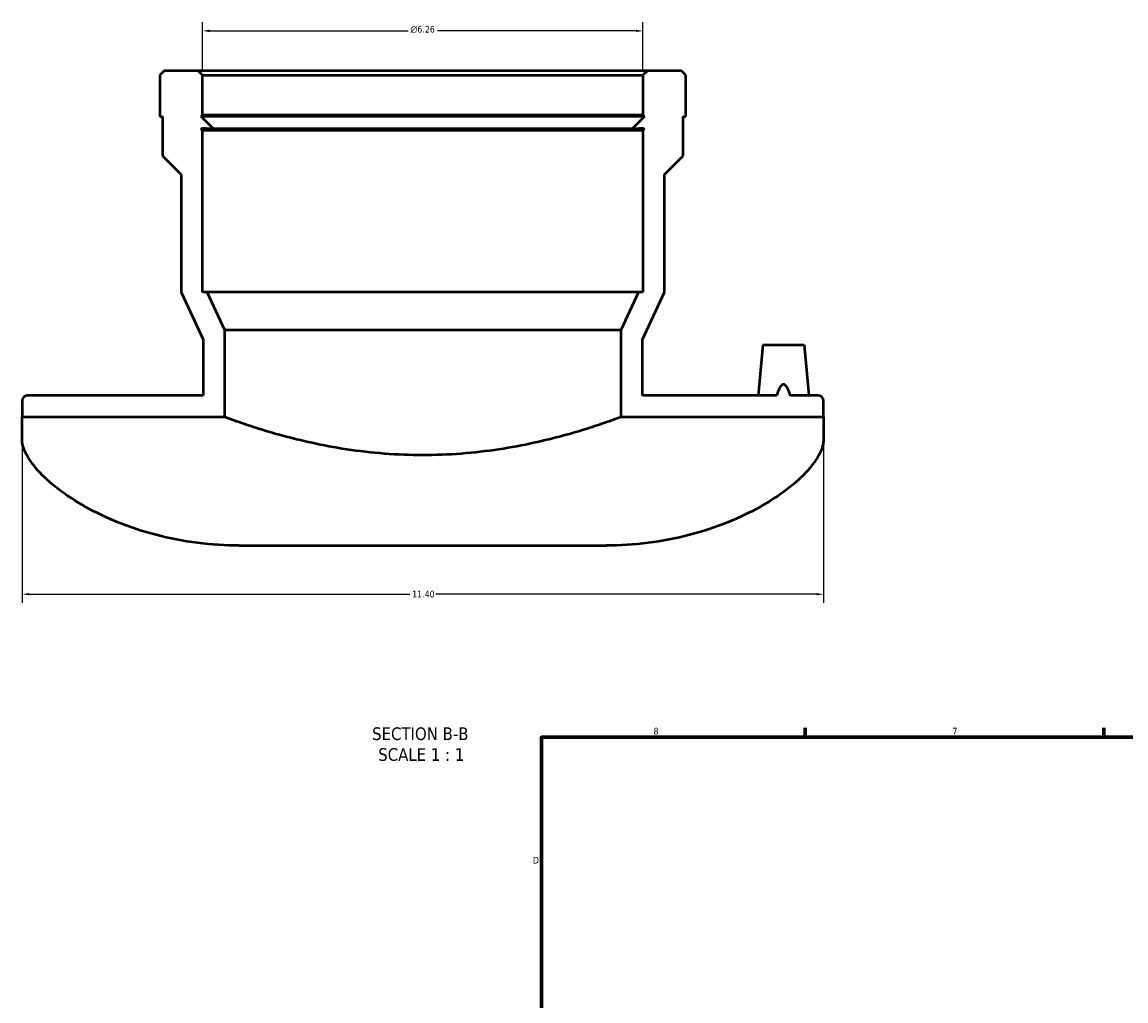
# Model space of a CAD drawing. Header units: inches. Extents: x -6.9 to 51.8, y -5.9 to 37.8.
# Tile 5 of 10: x -6.9 to 8.8, y 17.3 to 31.2. Entities that reach past the tile are written whole.
import ezdxf

# ---------------------------------------------------------------- set-up
doc = ezdxf.new("R2010")
doc.units = ezdxf.units.IN
doc.header["$MEASUREMENT"] = 0
for name, color, linetype, lineweight in [('Border (ANSI)', 7, 'Continuous', 70), ('Dimension (ANSI)', 7, 'Continuous', 25), ('Symbol (ANSI)', 7, 'Continuous', 25), ('Visible (ANSI)', 7, 'Continuous', 50)]:
    doc.layers.add(name, color=color, linetype=linetype, lineweight=lineweight)
doc.styles.add('Label Text (ANSI)', font='tahoma.ttf')
doc.styles.add('Note Text (ANSI)', font='tahoma.ttf')
doc.dimstyles.new('Default (ANSI)', dxfattribs={"dimtxt": 0.094488, "dimasz": 0.098425, "dimexe": 0.125, "dimexo": 0.0625, "dimgap": 0.031496, "dimtad": 0, "dimtih": 1, "dimtoh": 1, "dimrnd": 1e-08, "dimzin": 4, "dimdsep": 46, "dimtxsty": 'Note Text (ANSI)', "dimcen": 0.09, "dimdle": 0.393701, "dimclrd": 256, "dimclre": 256, "dimclrt": 5, "dimadec": 0, "dimazin": 1, "dimtfac": 1, "dimtofl": 0, "dimtmove": 0, "dimatfit": 3, "dimfxl": 1, "dimtolj": 1, "dimtzin": 4, "dimlwd": -1, "dimlwe": -1, "dimarcsym": 0})

# ---------------------------------------------------------------- blocks, each defined once
blk = doc.blocks.new('Borders Default Border')
at = {"layer": 'Border (ANSI)'}
for p, q in [((4.25, 21), (4.25, 21.134)), ((8.5, 21), (8.5, 21.134))]:
    blk.add_line(p, q, dxfattribs=at)
at = {"layer": 'Border (ANSI)', "flags": 128}
blk.add_lwpolyline([(0.5, 1), (0.5, 21), (33.5, 21), (33.5, 1), (0.5, 1)], dxfattribs=at)
at = {"layer": 'Border (ANSI)', "color": 5, "true_color": 0x0000ff, "char_height": 0.0945, "attachment_point": 7, "style": 'Note Text (ANSI)'}
for s, insert in [('8', (2.094, 21.038)), ('7', (6.346, 21.04)), ('D', (0.378, 19.203))]:
    blk.add_mtext(s, dxfattribs=dict(at, insert=insert))
blk = doc.blocks.new('*D7')
at = {"layer": 'Defpoints', "color": 0, "transparency": 16777216}
for p in [(-4.319, 31.043), (-4.319, 30.413), (1.944, 30.413)]:
    blk.add_point(p, dxfattribs=at)
at = {"layer": 'Dimension (ANSI)', "transparency": 16777216}
for p, q in [((-4.319, 30.476), (-4.319, 31.168)), ((1.944, 30.476), (1.944, 31.168)), ((-4.221, 31.043), (-1.394, 31.043)), ((1.846, 31.043), (-0.981, 31.043))]:
    blk.add_line(p, q, dxfattribs=at)
for points in [[(-4.221, 31.06), (-4.221, 31.027), (-4.319, 31.043)], [(1.846, 31.06), (1.846, 31.027), (1.944, 31.043)]]:
    blk.add_solid(points, dxfattribs=at)
at = {"layer": 'Dimension (ANSI)', "color": 5, "transparency": 16777216, "insert": (-1.363, 31.114), "char_height": 0.09449, "attachment_point": 1, "style": 'Note Text (ANSI)'}
blk.add_mtext('\\A1;{\\fAIGDT|b0|i0;\\H0.0945;\\ln}\\fTahoma|b0|i0;\\H0.0945;6.26', dxfattribs=at)
blk = doc.blocks.new('*D8')
at = {"layer": 'Defpoints', "color": 0, "transparency": 16777216}
for p in [(-6.888, 25.556), (4.512, 25.556), (4.512, 23.034)]:
    blk.add_point(p, dxfattribs=at)
at = {"layer": 'Dimension (ANSI)', "transparency": 16777216}
for p, q in [((-6.888, 25.493), (-6.888, 22.909)), ((4.512, 25.493), (4.512, 22.909)), ((-6.789, 23.034), (-1.371, 23.034)), ((4.414, 23.034), (-1.004, 23.034))]:
    blk.add_line(p, q, dxfattribs=at)
for points in [[(-6.789, 23.05), (-6.789, 23.018), (-6.888, 23.034)], [(4.414, 23.05), (4.414, 23.018), (4.512, 23.034)]]:
    blk.add_solid(points, dxfattribs=at)
at = {"layer": 'Dimension (ANSI)', "color": 5, "transparency": 16777216, "insert": (-1.339, 23.083), "char_height": 0.0945, "attachment_point": 1, "style": 'Note Text (ANSI)'}
blk.add_mtext('\\A1;11.40', dxfattribs=at)

msp = doc.modelspace()

# ---------------------------------------------------------------- linework, layer by layer
at = {"layer": 'Visible (ANSI)'}
for p, q in [((-4.865, 30.476), (-4.928, 30.413)), ((-4.382, 30.476), (-4.865, 30.476)), ((-4.319, 30.413), (-4.382, 30.476)), ((2.007, 30.476), (-4.382, 30.476)), ((2.007, 30.476), (1.944, 30.413)), ((2.49, 30.476), (2.007, 30.476)), ((2.552, 30.413), (2.49, 30.476)), ((-4.928, 30.413), (-4.928, 29.826)), ((-4.319, 29.846), (-4.319, 30.413)), ((-4.319, 30.413), (1.944, 30.413)), ((1.944, 30.413), (1.944, 29.846)), ((2.552, 29.826), (2.552, 30.413)), ((-4.339, 29.826), (-4.319, 29.846)), ((1.944, 29.846), (-4.319, 29.846)), ((1.944, 29.846), (1.964, 29.826)), ((-4.928, 29.826), (-4.89, 29.826)), ((-4.89, 29.826), (-4.89, 29.267)), ((-4.163, 29.65), (-4.339, 29.826)), ((1.964, 29.826), (-4.339, 29.826)), ((1.964, 29.826), (1.788, 29.65)), ((2.515, 29.267), (2.515, 29.826)), ((2.515, 29.826), (2.552, 29.826)), ((-4.339, 29.645), (-4.319, 29.665)), ((-4.319, 29.625), (-4.339, 29.645)), ((1.964, 29.645), (-4.339, 29.645)), ((-4.319, 29.665), (-4.319, 29.664)), ((-4.319, 29.664), (-4.163, 29.65)), ((-4.319, 27.326), (-4.319, 29.625)), ((1.944, 29.625), (-4.319, 29.625)), ((1.788, 29.65), (-4.163, 29.65)), ((1.788, 29.65), (1.944, 29.664)), ((1.944, 29.664), (1.944, 29.665)), ((1.944, 29.665), (1.964, 29.645)), ((1.964, 29.645), (1.944, 29.625)), ((1.944, 29.625), (1.944, 27.326)), ((-4.89, 29.267), (-4.624, 29)), ((2.248, 29), (2.515, 29.267)), ((-4.624, 29), (-4.624, 27.326)), ((2.248, 27.326), (2.248, 29)), ((-4.624, 27.326), (-4.31, 26.654)), ((-4.257, 27.326), (-4.319, 27.326)), ((-4.006, 26.789), (-4.257, 27.326)), ((1.882, 27.326), (-4.257, 27.326)), ((1.882, 27.326), (1.631, 26.789)), ((1.944, 27.326), (1.882, 27.326)), ((1.935, 26.654), (2.248, 27.326)), ((-4.006, 25.556), (-4.006, 26.789)), ((1.631, 26.789), (-4.006, 26.789)), ((1.631, 26.789), (1.631, 25.556)), ((-4.31, 26.654), (-4.31, 25.861)), ((1.935, 25.861), (1.935, 26.654)), ((3.647, 26.58), (3.584, 25.861)), ((3.647, 26.58), (4.238, 26.58)), ((4.238, 26.58), (4.301, 25.861)), ((-6.888, 25.784), (-6.888, 25.556)), ((-4.31, 25.861), (-6.811, 25.861)), ((3.844, 25.861), (1.935, 25.861)), ((4.436, 25.861), (4.04, 25.861)), ((4.512, 25.556), (4.512, 25.784)), ((-6.888, 25.556), (-4.006, 25.556)), ((-6.888, 25.238), (-6.888, 25.556)), ((1.631, 25.556), (4.512, 25.556)), ((4.512, 25.556), (4.512, 25.238)), ((-3.798, 23.726), (1.422, 23.726))]:
    msp.add_line(p, q, dxfattribs=at)
for centre, start, end in [((-6.811, 25.784), 90, 180), ((4.436, 25.784), 0, 90)]:
    msp.add_arc(centre, 0.0761, start, end, dxfattribs=at)
for points, knots in [([(4.04, 25.861), (4.04, 25.862), (4.039, 25.864), (4.032, 25.887), (4.024, 25.908), (4.007, 25.949), (3.998, 25.969), (3.98, 25.993), (3.974, 26.001), (3.963, 26.01), (3.959, 26.012), (3.951, 26.016), (3.947, 26.017), (3.938, 26.017), (3.934, 26.016), (3.925, 26.012), (3.922, 26.01), (3.911, 26.001), (3.904, 25.993), (3.887, 25.969), (3.878, 25.949), (3.861, 25.908), (3.853, 25.887), (3.845, 25.864), (3.845, 25.862), (3.844, 25.861)], [58.9730414, 58.9730414, 58.9730414, 58.9730414, 58.9848809, 58.9848809, 59.1452817, 59.1452817, 59.3056825, 59.3056825, 59.3748095, 59.3748095, 59.4093729, 59.4093729, 59.4439364, 59.4439364, 59.4784999, 59.4784999, 59.5130633, 59.5130633, 59.5821903, 59.5821903, 59.7425911, 59.7425911, 59.9029919, 59.9029919, 59.9148314, 59.9148314, 59.9148314, 59.9148314]), ([(-4.006, 25.556), (-4.006, 25.556), (-3.989, 25.55), (-3.917, 25.523), (-3.862, 25.503), (-3.718, 25.454), (-3.628, 25.424), (-3.422, 25.359), (-3.305, 25.324), (-3.056, 25.257), (-2.916, 25.222), (-2.61, 25.155), (-2.444, 25.124), (-2.098, 25.071), (-1.916, 25.05), (-1.551, 25.022), (-1.366, 25.015), (-1.188, 25.015)], [32.702571, 32.702571, 32.702571, 32.702571, 34.064684, 34.064684, 35.426797, 35.426797, 36.78891, 36.78891, 38.151024, 38.151024, 39.514125, 39.514125, 40.877226, 40.877226, 42.240326, 42.240326, 43.603427, 43.603427, 43.603427, 43.603427]), ([(-1.188, 25.015), (-1.009, 25.015), (-0.824, 25.022), (-0.459, 25.05), (-0.278, 25.071), (0.069, 25.124), (0.235, 25.155), (0.541, 25.222), (0.681, 25.257), (0.93, 25.324), (1.046, 25.359), (1.253, 25.424), (1.342, 25.454), (1.487, 25.503), (1.542, 25.523), (1.614, 25.55), (1.631, 25.556), (1.631, 25.556)], [0, 0, 0, 0, 1.363101, 1.363101, 2.726202, 2.726202, 4.089303, 4.089303, 5.452404, 5.452404, 6.814517, 6.814517, 8.17663, 8.17663, 9.538744, 9.538744, 10.900857, 10.900857, 10.900857, 10.900857]), ([(-3.798, 23.726), (-3.992, 23.726), (-4.193, 23.738), (-4.592, 23.788), (-4.791, 23.827), (-5.171, 23.926), (-5.354, 23.986), (-5.691, 24.122), (-5.846, 24.197), (-6.124, 24.353), (-6.256, 24.439), (-6.486, 24.616), (-6.584, 24.706), (-6.74, 24.879), (-6.797, 24.962), (-6.871, 25.113), (-6.888, 25.18), (-6.888, 25.238)], [51.18567, 51.18567, 51.18567, 51.18567, 52.665545, 52.665545, 54.145421, 54.145421, 55.625296, 55.625296, 57.105171, 57.105171, 58.639238, 58.639238, 60.173304, 60.173304, 61.707371, 61.707371, 63.241438, 63.241438, 63.241438, 63.241438]), ([(4.512, 25.238), (4.512, 25.18), (4.496, 25.113), (4.422, 24.962), (4.364, 24.879), (4.209, 24.706), (4.111, 24.616), (3.881, 24.439), (3.749, 24.353), (3.471, 24.197), (3.316, 24.122), (2.979, 23.986), (2.796, 23.926), (2.415, 23.827), (2.217, 23.788), (1.817, 23.738), (1.617, 23.726), (1.422, 23.726)], [13.537067, 13.537067, 13.537067, 13.537067, 15.071134, 15.071134, 16.605201, 16.605201, 18.139267, 18.139267, 19.673334, 19.673334, 21.153209, 21.153209, 22.633084, 22.633084, 24.11296, 24.11296, 25.592835, 25.592835, 25.592835, 25.592835])]:
    msp.add_open_spline(points, degree=3, knots=knots, dxfattribs=at)

# ---------------------------------------------------------------- block references
msp.add_blockref('Borders Default Border', (0, 0))

# ---------------------------------------------------------------- texts
at = {"layer": 'Symbol (ANSI)', "char_height": 0.18, "attachment_point": 7, "style": 'Label Text (ANSI)'}
for s, insert in [('SECTION B-B', (-1.909, 20.957)), ('SCALE 1 : 1', (-1.822, 20.661))]:
    msp.add_mtext(s, dxfattribs=dict(at, insert=insert))

# ---------------------------------------------------------------- dimensions: what is measured, and where the dimension line sits
at = {"layer": 'Dimension (ANSI)'}
dim = msp.add_linear_dim(base=(-4.319, 31.043), p1=(1.944, 30.413), p2=(-4.319, 30.413), angle=180, text='{\\fAIGDT|b0|i0;\\H0.0945;\\ln}\\fTahoma|b0|i0;\\H0.0945;<>', dimstyle='Default (ANSI)', override={"dimgap": 0.031496, "dimtih": 0, "dimtoh": 0, "dimdec": 2, "dimtol": 0, "dimlim": 0, "dimtp": 0, "dimtm": 0, "dimtdec": 2, "dimatfit": 1}, dxfattribs=at)
dim.commit()
dim.dimension.update_dxf_attribs({"geometry": '*D7', "text_midpoint": (-1.188, 31.043), "dimtype": 160})
dim = msp.add_linear_dim(base=(4.512, 23.034), p1=(-6.888, 25.556), p2=(4.512, 25.556), angle=180, dimstyle='Default (ANSI)', override={"dimgap": 0.031496, "dimtih": 0, "dimtoh": 0, "dimdec": 2, "dimtol": 0, "dimlim": 0, "dimtp": 0, "dimtm": 0, "dimtdec": 2, "dimatfit": 1}, dxfattribs=at)
dim.commit()
dim.dimension.update_dxf_attribs({"geometry": '*D8', "text_midpoint": (-1.188, 23.034), "dimtype": 160})

doc.saveas('drawing.dxf')
